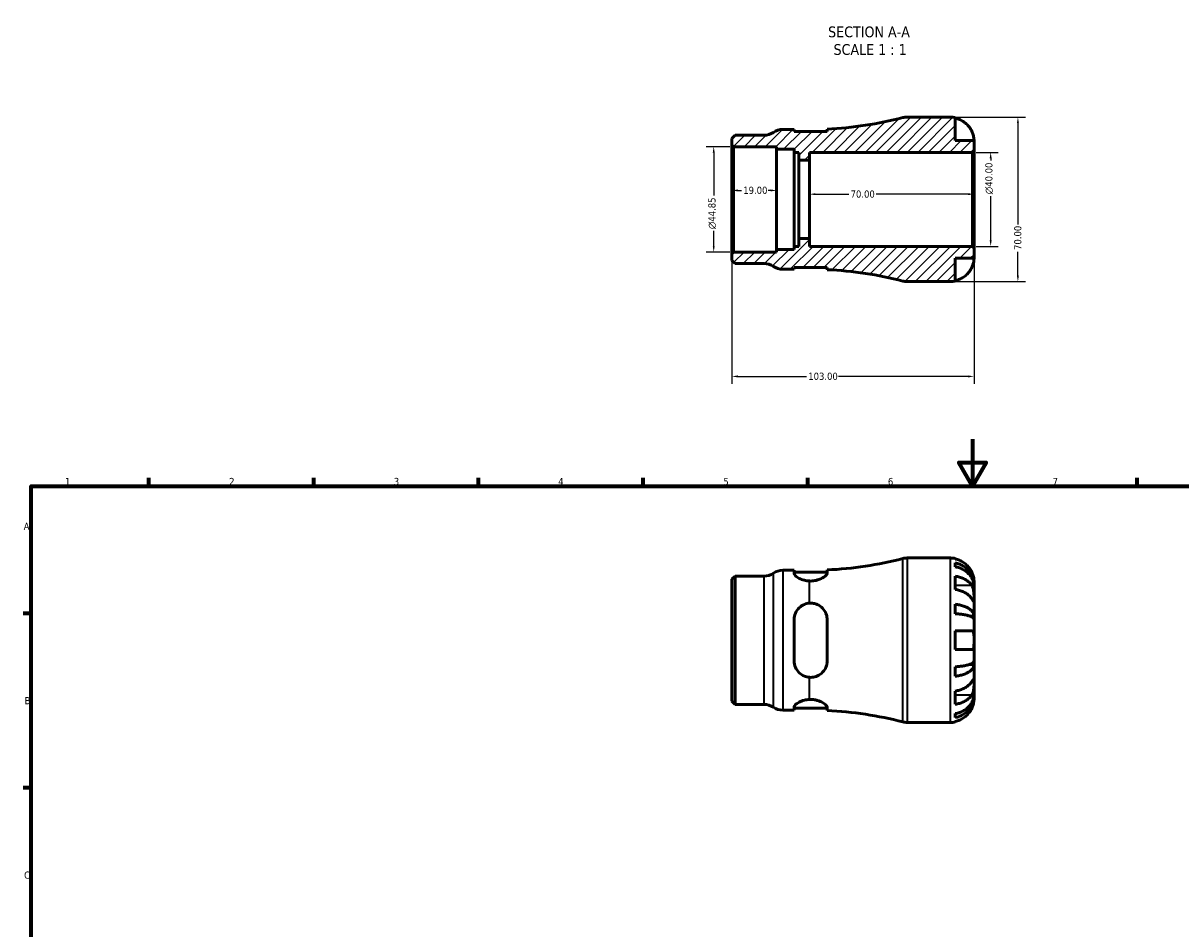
# Model space of a CAD drawing. Header units: millimetres. Extents: x 0 to 903, y 0 to 771.
# Tile 3 of 5: x 17 to 509, y 386 to 771. Entities that reach past the tile are written whole.
import ezdxf

# ---------------------------------------------------------------- set-up
doc = ezdxf.new("R2010")
doc.units = ezdxf.units.MM
for name, color, linetype, lineweight in [('Border (ANSI)', 7, 'Continuous', 70), ('Dimension (ANSI)', 7, 'Continuous', 25), ('Hatch (ANSI)', 7, 'Continuous', 18), ('Symbol (ANSI)', 7, 'Continuous', 25), ('Visible (ANSI)', 7, 'Continuous', 50), ('Visible Narrow (ANSI)', 7, 'Continuous', 35)]:
    doc.layers.add(name, color=color, linetype=linetype, lineweight=lineweight)
doc.styles.add('Label Text (ANSI)', font='tahoma.ttf')
doc.styles.add('Note Text (ANSI)', font='tahoma.ttf')
doc.dimstyles.new('Default - mm (ANSI)', dxfattribs={"dimtxt": 3.048, "dimasz": 2.5, "dimexe": 3.175, "dimexo": 1.6002, "dimgap": 0.8, "dimtad": 0, "dimtoh": 1, "dimrnd": 1e-08, "dimzin": 4, "dimdsep": 46, "dimtxsty": 'Note Text (ANSI)', "dimcen": 0.09, "dimdle": 10, "dimclrd": 256, "dimclre": 256, "dimclrt": 230, "dimadec": 1, "dimazin": 1, "dimtfac": 1, "dimtofl": 0, "dimtmove": 0, "dimatfit": 3, "dimfxl": 1, "dimtolj": 1, "dimtzin": 4, "dimlwd": -1, "dimlwe": -1, "dimarcsym": 0})

# ---------------------------------------------------------------- blocks, each defined once
blk = doc.blocks.new('Borders Default Border')
at = {"layer": 'Border (ANSI)'}
for p, q in [((70.08, 574), (70.08, 577.45)), ((140.17, 574), (140.17, 577.45)), ((210.25, 574), (210.25, 577.45)), ((280.33, 574), (280.33, 577.45)), ((350.42, 574), (350.42, 577.45)), ((490.58, 574), (490.58, 577.45)), ((20, 519.75), (16.55, 519.75)), ((20, 445.5), (16.55, 445.5))]:
    blk.add_line(p, q, dxfattribs=at)
at = {"layer": 'Border (ANSI)', "flags": 128}
for points in [[(420.5, 594), (420.5, 574), (414.73, 584), (426.27, 584), (420.5, 574)], [(20, 20), (20, 574), (821, 574), (821, 20), (20, 20)]]:
    blk.add_lwpolyline(points, dxfattribs=at)
at = {"layer": 'Border (ANSI)', "color": 230, "true_color": 0xff0080, "char_height": 3.05, "attachment_point": 7, "style": 'Note Text (ANSI)'}
for s, insert in [('1', (34.35, 574.4)), ('2', (104.2, 574.4)), ('3', (174.26, 574.34)), ('4', (244.23, 574.4)), ('5', (314.48, 574.34)), ('6', (384.49, 574.34)), ('7', (454.6, 574.4)), ('A', (16.78, 555.35)), ('B', (17.15, 481.1)), ('C', (16.95, 406.8))]:
    blk.add_mtext(s, dxfattribs=dict(at, insert=insert))
blk = doc.blocks.new('*D7')
at = {"layer": 'Defpoints', "color": 0, "transparency": 16777216}
for p in [(337.15, 699.81), (318.15, 696.01), (337.15, 696.01)]:
    blk.add_point(p, dxfattribs=at)
at = {"layer": 'Dimension (ANSI)', "transparency": 16777216}
for p, q in [((320.65, 699.81), (322.15, 699.81)), ((334.65, 699.81), (333.54, 699.81))]:
    blk.add_line(p, q, dxfattribs=at)
for points in [[(320.65, 700.23), (320.65, 699.4), (318.15, 699.81)], [(334.65, 700.23), (334.65, 699.4), (337.15, 699.81)]]:
    blk.add_solid(points, dxfattribs=at)
at = {"layer": 'Dimension (ANSI)', "color": 230, "true_color": 0xff0080, "transparency": 16777216, "insert": (322.95, 701.4), "char_height": 3.048, "attachment_point": 1, "style": 'Note Text (ANSI)'}
blk.add_mtext('\\A1;19.00', dxfattribs=at)
blk = doc.blocks.new('*D8')
at = {"layer": 'Defpoints', "color": 0, "transparency": 16777216}
for p in [(351.15, 698.22), (351.15, 696.01), (421.15, 696.01)]:
    blk.add_point(p, dxfattribs=at)
at = {"layer": 'Dimension (ANSI)', "transparency": 16777216}
for p, q in [((353.65, 698.22), (367.83, 698.22)), ((418.65, 698.22), (379.48, 698.22))]:
    blk.add_line(p, q, dxfattribs=at)
for points in [[(353.65, 698.64), (353.65, 697.81), (351.15, 698.22)], [(418.65, 698.64), (418.65, 697.81), (421.15, 698.22)]]:
    blk.add_solid(points, dxfattribs=at)
at = {"layer": 'Dimension (ANSI)', "color": 230, "true_color": 0xff0080, "transparency": 16777216, "insert": (368.63, 699.81), "char_height": 3.048, "attachment_point": 1, "style": 'Note Text (ANSI)'}
blk.add_mtext('\\A1;70.00', dxfattribs=at)
blk = doc.blocks.new('*D9')
at = {"layer": 'Defpoints', "color": 0, "transparency": 16777216}
for p in [(411.15, 731.01), (411.15, 661.01), (439.82, 661.01)]:
    blk.add_point(p, dxfattribs=at)
at = {"layer": 'Dimension (ANSI)', "transparency": 16777216}
for p, q in [((412.75, 731.01), (443, 731.01)), ((439.82, 728.51), (439.82, 685.34)), ((439.82, 663.51), (439.82, 673.69)), ((412.75, 661.01), (443, 661.01))]:
    blk.add_line(p, q, dxfattribs=at)
for points in [[(439.4, 728.51), (440.24, 728.51), (439.82, 731.01)], [(439.4, 663.51), (440.24, 663.51), (439.82, 661.01)]]:
    blk.add_solid(points, dxfattribs=at)
at = {"layer": 'Dimension (ANSI)', "color": 230, "true_color": 0xff0080, "transparency": 16777216, "insert": (438.23, 674.49), "char_height": 3.048, "attachment_point": 1, "rotation": 90, "style": 'Note Text (ANSI)'}
blk.add_mtext('\\A1;70.00', dxfattribs=at)
blk = doc.blocks.new('*D10')
at = {"layer": 'Defpoints', "color": 0, "transparency": 16777216}
for p in [(420.45, 716.01), (428.23, 716.01), (420.45, 676.01)]:
    blk.add_point(p, dxfattribs=at)
at = {"layer": 'Dimension (ANSI)', "transparency": 16777216}
for p, q in [((422.05, 716.01), (431.41, 716.01)), ((428.23, 713.51), (428.23, 712.57)), ((428.23, 678.51), (428.23, 697.42)), ((422.05, 676.01), (431.41, 676.01))]:
    blk.add_line(p, q, dxfattribs=at)
for points in [[(427.81, 713.51), (428.65, 713.51), (428.23, 716.01)], [(427.81, 678.51), (428.65, 678.51), (428.23, 676.01)]]:
    blk.add_solid(points, dxfattribs=at)
at = {"layer": 'Dimension (ANSI)', "color": 230, "true_color": 0xff0080, "transparency": 16777216, "insert": (425.94, 698.22), "char_height": 3.048, "attachment_point": 1, "rotation": 90, "style": 'Note Text (ANSI)'}
blk.add_mtext('\\A1;\\fAIGDT|b0|i0;\\H3.0480;\\ln\\fTahoma|b0|i0;\\H3.0480;40.00', dxfattribs=at)
blk = doc.blocks.new('*D11')
at = {"layer": 'Defpoints', "color": 0, "transparency": 16777216}
for p in [(318.85, 718.44), (310.39, 673.59), (318.85, 673.59)]:
    blk.add_point(p, dxfattribs=at)
at = {"layer": 'Dimension (ANSI)', "transparency": 16777216}
for p, q in [((317.25, 718.44), (307.22, 718.44)), ((310.39, 715.94), (310.39, 697.66)), ((310.39, 676.09), (310.39, 682.56)), ((317.25, 673.59), (307.22, 673.59))]:
    blk.add_line(p, q, dxfattribs=at)
for points in [[(309.98, 715.94), (310.81, 715.94), (310.39, 718.44)], [(309.98, 676.09), (310.81, 676.09), (310.39, 673.59)]]:
    blk.add_solid(points, dxfattribs=at)
at = {"layer": 'Dimension (ANSI)', "color": 230, "true_color": 0xff0080, "transparency": 16777216, "insert": (308.1, 683.36), "char_height": 3.048, "attachment_point": 1, "rotation": 90, "style": 'Note Text (ANSI)'}
blk.add_mtext('\\A1;\\fAIGDT|b0|i0;\\H3.0480;\\ln\\fTahoma|b0|i0;\\H3.0480;44.85', dxfattribs=at)
blk = doc.blocks.new('*D12')
at = {"layer": 'Defpoints', "color": 0, "transparency": 16777216}
for p in [(421.15, 675.31), (318.15, 672.89), (318.15, 620.66)]:
    blk.add_point(p, dxfattribs=at)
at = {"layer": 'Dimension (ANSI)', "transparency": 16777216}
for p, q in [((318.15, 671.29), (318.15, 617.48)), ((421.15, 673.71), (421.15, 617.48)), ((320.65, 620.66), (349.81, 620.66)), ((418.65, 620.66), (363.49, 620.66))]:
    blk.add_line(p, q, dxfattribs=at)
for points in [[(320.65, 621.07), (320.65, 620.24), (318.15, 620.66)], [(418.65, 621.07), (418.65, 620.24), (421.15, 620.66)]]:
    blk.add_solid(points, dxfattribs=at)
at = {"layer": 'Dimension (ANSI)', "color": 230, "true_color": 0xff0080, "transparency": 16777216, "insert": (350.61, 622.24), "char_height": 3.048, "attachment_point": 1, "style": 'Note Text (ANSI)'}
blk.add_mtext('\\A1;103.00', dxfattribs=at)

msp = doc.modelspace()

# ---------------------------------------------------------------- hatches: boundary and pattern name
at = {"layer": 'Hatch (ANSI)'}
h = msp.add_hatch(dxfattribs=at)
h.set_pattern_fill('ANSI31', color=256, scale=25.4, style=0)
h.set_pattern_definition([(45, (0, 0), (-2.245064, 2.245064), [])])
edge = h.paths.add_edge_path()
edge.add_line((318.854, 673.592), (318.154, 672.892))
edge.add_line((318.154, 672.892), (318.154, 670.06))
edge.add_line((318.154, 670.06), (319.499, 668.715))
edge.add_line((319.499, 668.715), (331.834, 668.715))
edge.add_ellipse((331.834, 661.715), major_axis=(0, 7), ratio=1, start_angle=325.58849, end_angle=360, ccw=False)
edge.add_ellipse((339.746, 673.265), major_axis=(-3.956, -5.775), ratio=1, start_angle=0, end_angle=34.41151)
edge.add_line((339.746, 666.265), (344.646, 666.265))
edge.add_line((344.646, 666.265), (344.646, 667.065))
edge.add_line((344.646, 667.065), (358.646, 667.065))
edge.add_line((358.646, 667.065), (358.646, 666.089))
edge.add_ellipse((351.154, 506.653), major_axis=(7.492, 159.436), ratio=1, start_angle=348.26897, end_angle=360, ccw=False)
edge.add_ellipse((392.649, 668.015), major_axis=(-1.743, -6.779), ratio=1, start_angle=0, end_angle=14.42154)
edge.add_line((392.649, 661.015), (411.154, 661.015))
edge.add_ellipse((411.154, 671.015), major_axis=(0, -10), ratio=1, start_angle=0, end_angle=11.53696)
edge.add_line((413.154, 661.217), (413.154, 671.015))
edge.add_line((413.154, 671.015), (421.154, 671.015))
edge.add_line((421.154, 671.015), (421.154, 675.315))
edge.add_line((421.154, 675.315), (420.454, 676.015))
edge.add_line((420.454, 676.015), (351.154, 676.015))
edge.add_line((351.154, 676.015), (351.154, 679.348))
edge.add_line((351.154, 679.348), (346.534, 679.348))
edge.add_line((346.534, 679.348), (346.534, 676.015))
edge.add_line((346.534, 676.015), (344.646, 676.015))
edge.add_line((344.646, 676.015), (344.646, 674.713))
edge.add_line((344.646, 674.713), (337.154, 674.713))
edge.add_line((337.154, 674.713), (337.154, 673.592))
edge.add_line((337.154, 673.592), (318.854, 673.592))
edge = h.paths.add_edge_path()
edge.add_line((318.154, 719.137), (318.854, 718.437))
edge.add_line((318.854, 718.437), (337.154, 718.437))
edge.add_line((337.154, 718.437), (337.154, 717.316))
edge.add_line((337.154, 717.316), (344.646, 717.316))
edge.add_line((344.646, 717.316), (344.646, 716.015))
edge.add_line((344.646, 716.015), (346.534, 716.015))
edge.add_line((346.534, 716.015), (346.534, 712.681))
edge.add_line((346.534, 712.681), (351.154, 712.681))
edge.add_line((351.154, 712.681), (351.154, 716.015))
edge.add_line((351.154, 716.015), (420.454, 716.015))
edge.add_line((420.454, 716.015), (421.154, 716.715))
edge.add_line((421.154, 716.715), (421.154, 721.015))
edge.add_line((421.154, 721.015), (413.154, 721.015))
edge.add_line((413.154, 721.015), (413.154, 730.813))
edge.add_ellipse((411.154, 721.015), major_axis=(2, 9.798), ratio=1, start_angle=0, end_angle=11.53696)
edge.add_line((411.154, 731.015), (392.649, 731.015))
edge.add_ellipse((392.649, 724.015), major_axis=(0, 7), ratio=1, start_angle=0, end_angle=14.42154)
edge.add_ellipse((351.154, 885.376), major_axis=(39.752, -154.582), ratio=1, start_angle=348.26897, end_angle=360, ccw=False)
edge.add_line((358.646, 725.941), (358.646, 724.965))
edge.add_line((358.646, 724.965), (344.646, 724.965))
edge.add_line((344.646, 724.965), (344.646, 725.765))
edge.add_line((344.646, 725.765), (339.746, 725.765))
edge.add_ellipse((339.746, 718.765), major_axis=(0, 7), ratio=1, start_angle=0, end_angle=34.41151)
edge.add_ellipse((331.834, 730.315), major_axis=(3.956, -5.775), ratio=1, start_angle=325.58849, end_angle=360, ccw=False)
edge.add_line((331.834, 723.315), (319.499, 723.315))
edge.add_line((319.499, 723.315), (318.154, 721.969))
edge.add_line((318.154, 721.969), (318.154, 719.137))

# ---------------------------------------------------------------- linework, layer by layer
at = {"layer": 'Visible (ANSI)'}
for p, q in [((411.154, 731.015), (392.649, 731.015)), ((413.154, 721.015), (413.154, 730.813)), ((344.646, 725.765), (339.746, 725.765)), ((344.646, 724.965), (344.646, 725.765)), ((358.646, 724.965), (344.646, 724.965)), ((358.646, 725.941), (358.646, 724.965)), ((319.499, 723.315), (318.154, 721.969)), ((318.154, 721.969), (318.154, 719.137)), ((331.834, 723.315), (319.499, 723.315)), ((421.154, 721.015), (413.154, 721.015)), ((421.154, 716.715), (421.154, 721.015)), ((318.154, 719.137), (318.854, 718.437)), ((318.154, 719.137), (318.154, 672.892)), ((318.854, 718.437), (337.154, 718.437)), ((318.854, 673.592), (318.854, 718.437)), ((337.154, 718.437), (337.154, 717.316)), ((337.154, 717.316), (344.646, 717.316)), ((337.154, 674.713), (337.154, 717.316)), ((344.646, 717.316), (344.646, 716.015)), ((344.646, 716.015), (346.534, 716.015)), ((344.646, 676.015), (344.646, 716.015)), ((346.534, 716.015), (346.534, 712.681)), ((351.154, 712.681), (351.154, 716.015)), ((351.154, 716.015), (420.454, 716.015)), ((420.454, 716.015), (421.154, 716.715)), ((420.454, 716.015), (420.454, 676.015)), ((421.154, 675.315), (421.154, 716.715)), ((346.534, 712.681), (351.154, 712.681)), ((346.534, 679.348), (346.534, 712.681)), ((351.154, 679.348), (351.154, 712.681)), ((346.534, 676.015), (344.646, 676.015)), ((344.646, 676.015), (344.646, 674.713)), ((351.154, 679.348), (346.534, 679.348)), ((346.534, 679.348), (346.534, 676.015)), ((351.154, 676.015), (351.154, 679.348)), ((420.454, 676.015), (351.154, 676.015)), ((421.154, 675.315), (420.454, 676.015)), ((421.154, 671.015), (421.154, 675.315)), ((318.854, 673.592), (318.154, 672.892)), ((318.154, 672.892), (318.154, 670.06)), ((318.154, 670.06), (319.499, 668.715)), ((337.154, 673.592), (318.854, 673.592)), ((344.646, 674.713), (337.154, 674.713)), ((337.154, 674.713), (337.154, 673.592)), ((413.154, 661.217), (413.154, 671.015)), ((413.154, 671.015), (421.154, 671.015)), ((319.499, 668.715), (331.834, 668.715)), ((339.746, 666.265), (344.646, 666.265)), ((344.646, 666.265), (344.646, 667.065)), ((344.646, 667.065), (358.646, 667.065)), ((358.646, 667.065), (358.646, 666.089)), ((392.649, 661.015), (411.154, 661.015)), ((392.649, 543.366), (411.154, 543.366)), ((413.154, 543.164), (413.154, 542.933)), ((339.746, 538.116), (344.646, 538.116)), ((344.646, 538.116), (344.646, 536.785)), ((344.646, 537.316), (358.646, 537.316)), ((358.646, 536.969), (358.646, 538.292)), ((413.154, 541.283), (413.154, 539.622)), ((318.154, 534.32), (319.499, 535.666)), ((318.154, 482.411), (318.154, 534.32)), ((319.499, 535.666), (331.834, 535.666)), ((319.499, 535.666), (319.499, 481.066)), ((413.154, 535.637), (413.154, 529.98)), ((421.154, 531.757), (421.154, 533.366)), ((421.154, 531.757), (421.129, 531.757)), ((421.154, 531.145), (421.154, 531.757)), ((421.154, 526.043), (421.154, 531.145)), ((413.154, 523.661), (413.154, 519.652)), ((421.154, 518.667), (421.154, 526.043)), ((421.154, 518.667), (419.245, 518.667)), ((421.154, 517.189), (421.154, 518.667)), ((344.646, 517.166), (344.646, 499.566)), ((358.646, 499.566), (358.646, 517.166)), ((413.154, 512.366), (413.154, 504.366)), ((421.154, 508.366), (421.154, 517.189)), ((421.154, 499.543), (421.154, 508.366)), ((421.154, 498.065), (419.245, 498.065)), ((421.154, 498.065), (421.154, 499.543)), ((421.154, 490.688), (421.154, 498.065)), ((413.154, 497.079), (413.154, 493.071)), ((421.154, 485.587), (421.154, 490.688)), ((413.154, 486.751), (413.154, 481.095)), ((421.154, 484.975), (421.129, 484.975)), ((421.154, 484.975), (421.154, 485.587)), ((421.154, 483.366), (421.154, 484.975)), ((318.154, 482.411), (319.499, 481.066)), ((319.499, 481.066), (331.834, 481.066)), ((339.746, 478.616), (344.646, 478.616)), ((344.646, 479.947), (344.646, 478.616)), ((344.646, 479.416), (358.646, 479.416)), ((358.646, 478.44), (358.646, 479.763)), ((392.649, 473.366), (411.154, 473.366)), ((413.154, 477.109), (413.154, 475.449)), ((413.154, 473.799), (413.154, 473.568))]:
    msp.add_line(p, q, dxfattribs=at)
for centre, radius, start, end in [((351.154, 885.376), 159.612, 272.69051, 284.42154), ((392.649, 724.015), 7, 90, 104.42154), ((411.154, 721.015), 10, 78.46304, 90), ((331.834, 730.315), 7, 270, 304.41151), ((339.746, 718.765), 7, 90, 124.41151), ((331.834, 661.715), 7, 55.58849, 90), ((339.746, 673.265), 7, 235.58849, 270), ((351.154, 506.653), 159.612, 75.57846, 87.30949), ((392.649, 668.015), 7, 255.57846, 270), ((411.154, 671.015), 10, 270, 281.53696), ((351.154, 697.727), 159.612, 272.69051, 284.42154), ((392.649, 536.366), 7, 90, 104.42154), ((411.154, 533.366), 10, 78.46304, 90), ((339.746, 531.116), 7, 90, 124.41151), ((331.834, 542.666), 7, 270, 304.41151), ((331.834, 474.066), 7, 55.58849, 90), ((339.746, 485.616), 7, 235.58849, 270), ((351.154, 319.004), 159.612, 75.57846, 87.30949), ((392.649, 480.366), 7, 255.57846, 270), ((411.154, 483.366), 10, 270, 281.53696)]:
    msp.add_arc(centre, radius, start, end, dxfattribs=at)
for points, knots in [([(413.154, 730.582), (413.793, 730.451), (414.417, 730.253), (415.54, 729.787), (416.139, 729.471), (417.257, 728.721), (417.776, 728.286), (418.65, 727.408), (419.085, 726.884), (419.741, 725.898), (419.989, 725.453), (420.194, 725.015)], [0.18972425, 0.18972425, 0.18972425, 0.18972425, 0.36926522, 0.36926522, 0.55452014, 0.55452014, 0.73977506, 0.73977506, 0.92607912, 0.92607912, 1.06568045, 1.06568045, 1.06568045, 1.06568045]), ([(420.194, 725.015), (420.263, 724.868), (420.328, 724.72), (420.489, 724.335), (420.578, 724.098), (420.744, 723.607), (420.818, 723.356), (420.97, 722.757), (421.031, 722.429), (421.122, 721.794), (421.14, 721.516), (421.156, 721.119), (421.154, 721.015), (421.154, 721.015)], [-0.64008532, -0.64008532, -0.64008532, -0.64008532, -0.59222185, -0.59222185, -0.51595037, -0.51595037, -0.43235608, -0.43235608, -0.30863031, -0.30863031, -0.15844955, -0.15844955, 0, 0, 0, 0]), ([(421.154, 671.015), (421.154, 671.015), (421.154, 670.972), (421.151, 670.795), (421.147, 670.653), (421.115, 670.205), (421.078, 669.861), (420.948, 669.185), (420.879, 668.892), (420.722, 668.353), (420.644, 668.116), (420.464, 667.629), (420.362, 667.382), (420.232, 667.096), (420.213, 667.055), (420.194, 667.015)], [-2.77804136, -2.77804136, -2.77804136, -2.77804136, -2.67672151, -2.67672151, -2.56558131, -2.56558131, -2.40960112, -2.40960112, -2.30519389, -2.30519389, -2.22617552, -2.22617552, -2.14450488, -2.14450488, -2.1308178, -2.1308178, -2.1308178, -2.1308178]), ([(420.194, 667.015), (419.989, 666.576), (419.741, 666.132), (419.085, 665.145), (418.65, 664.621), (417.776, 663.744), (417.257, 663.309), (416.139, 662.558), (415.54, 662.243), (414.417, 661.776), (413.793, 661.579), (413.154, 661.447)], [4.90264375, 4.90264375, 4.90264375, 4.90264375, 5.04224508, 5.04224508, 5.22854914, 5.22854914, 5.41380406, 5.41380406, 5.59905898, 5.59905898, 5.77859995, 5.77859995, 5.77859995, 5.77859995]), ([(420.194, 537.366), (419.989, 537.804), (419.741, 538.249), (419.085, 539.235), (418.65, 539.759), (417.776, 540.637), (417.257, 541.072), (416.139, 541.822), (415.54, 542.138), (414.417, 542.604), (413.793, 542.802), (413.154, 542.933)], [4.90264375, 4.90264375, 4.90264375, 4.90264375, 5.04224508, 5.04224508, 5.22854914, 5.22854914, 5.41380406, 5.41380406, 5.59905898, 5.59905898, 5.77859995, 5.77859995, 5.77859995, 5.77859995]), ([(358.646, 536.969), (358.646, 536.807), (358.587, 536.629), (358.301, 536.149), (358.003, 535.832), (357.091, 535.114), (356.417, 534.711), (354.952, 534.101), (354.21, 533.873), (352.677, 533.603), (351.918, 533.551), (351.154, 533.584)], [-1.2069921, -1.2069921, -1.2069921, -1.2069921, -1.0429356, -1.0429356, -0.7933356, -0.7933356, -0.4822138, -0.4822138, -0.2299497, -0.2299497, -0.000029, -0.000029, -0.000029, -0.000029]), ([(413.154, 541.283), (413.795, 541.155), (414.421, 540.964), (415.546, 540.513), (416.145, 540.208), (417.264, 539.483), (417.783, 539.063), (418.656, 538.215), (419.09, 537.711), (419.839, 536.623), (420.153, 536.041), (420.627, 534.932), (420.829, 534.302), (421.093, 533.015), (421.154, 532.359), (421.154, 531.757)], [0.1897184, 0.1897184, 0.1897184, 0.1897184, 0.3698032, 0.3698032, 0.5549844, 0.5549844, 0.7401655, 0.7401655, 0.9258164, 0.9258164, 1.1114673, 1.1114673, 1.2978252, 1.2978252, 1.484183, 1.484183, 1.484183, 1.484183]), ([(421.154, 531.145), (421.154, 531.68), (421.093, 532.265), (420.829, 533.41), (420.627, 533.97), (420.153, 534.958), (419.839, 535.476), (419.09, 536.443), (418.656, 536.893), (417.783, 537.646), (417.264, 538.021), (416.145, 538.666), (415.546, 538.937), (414.421, 539.339), (413.795, 539.509), (413.154, 539.622)], [4.4593823, 4.4593823, 4.4593823, 4.4593823, 4.6457401, 4.6457401, 4.832098, 4.832098, 5.0177489, 5.0177489, 5.2033998, 5.2033998, 5.388581, 5.388581, 5.5737621, 5.5737621, 5.753847, 5.753847, 5.753847, 5.753847]), ([(421.154, 533.366), (421.154, 533.366), (421.154, 533.409), (421.151, 533.586), (421.147, 533.728), (421.115, 534.176), (421.078, 534.52), (420.948, 535.196), (420.879, 535.488), (420.722, 536.027), (420.644, 536.265), (420.464, 536.751), (420.362, 536.999), (420.232, 537.284), (420.213, 537.325), (420.194, 537.366)], [-2.77804136, -2.77804136, -2.77804136, -2.77804136, -2.67672151, -2.67672151, -2.56558131, -2.56558131, -2.40960112, -2.40960112, -2.30519389, -2.30519389, -2.22617552, -2.22617552, -2.14450488, -2.14450488, -2.1308178, -2.1308178, -2.1308178, -2.1308178]), ([(351.154, 533.584), (350.421, 533.617), (349.674, 533.726), (348.14, 534.103), (347.38, 534.4), (346.135, 535.032), (345.579, 535.416), (344.835, 536.152), (344.646, 536.502), (344.646, 536.785)], [0.0488522, 0.0488522, 0.0488522, 0.0488522, 0.2658348, 0.2658348, 0.5316696, 0.5316696, 0.8186992, 0.8186992, 1.1057288, 1.1057288, 1.1057288, 1.1057288]), ([(413.154, 535.637), (413.793, 535.544), (414.417, 535.405), (415.54, 535.075), (416.139, 534.852), (417.257, 534.321), (417.776, 534.013), (418.65, 533.393), (419.085, 533.022), (419.741, 532.325), (419.989, 532.01), (420.194, 531.7)], [0.18972425, 0.18972425, 0.18972425, 0.18972425, 0.36926522, 0.36926522, 0.55452014, 0.55452014, 0.73977506, 0.73977506, 0.92607912, 0.92607912, 1.06568045, 1.06568045, 1.06568045, 1.06568045]), ([(420.194, 526.043), (419.989, 526.353), (419.741, 526.668), (419.085, 527.365), (418.65, 527.736), (417.776, 528.357), (417.257, 528.664), (416.139, 529.195), (415.54, 529.418), (414.417, 529.748), (413.793, 529.887), (413.154, 529.98)], [4.90264375, 4.90264375, 4.90264375, 4.90264375, 5.04224508, 5.04224508, 5.22854914, 5.22854914, 5.41380406, 5.41380406, 5.59905898, 5.59905898, 5.77859995, 5.77859995, 5.77859995, 5.77859995]), ([(420.194, 531.7), (420.252, 531.612), (420.309, 531.52), (420.47, 531.226), (420.567, 531.011), (420.743, 530.536), (420.819, 530.277), (420.971, 529.622), (421.031, 529.221), (421.121, 528.313), (421.14, 527.816), (421.156, 526.862), (421.154, 526.418), (421.154, 526.043)], [-0.64434498, -0.64434498, -0.64434498, -0.64434498, -0.60308586, -0.60308586, -0.52007987, -0.52007987, -0.43273909, -0.43273909, -0.31000661, -0.31000661, -0.15868997, -0.15868997, 0, 0, 0, 0]), ([(344.646, 517.166), (344.646, 518.08), (344.835, 519.038), (345.579, 520.785), (346.135, 521.574), (347.38, 522.777), (348.14, 523.293), (349.674, 523.923), (350.421, 524.097), (351.154, 524.148)], [1.0668555, 1.0668555, 1.0668555, 1.0668555, 1.3538851, 1.3538851, 1.6409147, 1.6409147, 1.9067495, 1.9067495, 2.1237321, 2.1237321, 2.1237321, 2.1237321]), ([(351.154, 524.148), (351.72, 524.188), (352.285, 524.159), (353.408, 523.965), (353.953, 523.799), (355.33, 523.192), (356.091, 522.649), (357.341, 521.336), (357.832, 520.566), (358.421, 519.064), (358.581, 518.363), (358.641, 517.484), (358.646, 517.325), (358.646, 517.166)], [-1.3629405, -1.3629405, -1.3629405, -1.3629405, -1.192088, -1.192088, -1.0176067, -1.0176067, -0.7240635, -0.7240635, -0.4312924, -0.4312924, -0.2029983, -0.2029983, -0.1529732, -0.1529732, -0.1529732, -0.1529732]), ([(413.154, 523.661), (413.795, 523.594), (414.421, 523.494), (415.546, 523.257), (416.145, 523.097), (417.264, 522.717), (417.783, 522.497), (418.656, 522.053), (419.09, 521.788), (419.839, 521.218), (420.153, 520.913), (420.627, 520.331), (420.829, 520.001), (421.093, 519.327), (421.154, 518.982), (421.154, 518.667)], [0.1897184, 0.1897184, 0.1897184, 0.1897184, 0.3698032, 0.3698032, 0.5549844, 0.5549844, 0.7401655, 0.7401655, 0.9258164, 0.9258164, 1.1114673, 1.1114673, 1.2978252, 1.2978252, 1.484183, 1.484183, 1.484183, 1.484183]), ([(421.154, 526.043), (421.154, 525.834), (421.154, 525.649), (421.152, 525.321), (421.15, 525.185), (421.132, 524.944), (421.111, 524.873), (421.024, 524.871), (420.961, 524.933), (420.805, 525.135), (420.728, 525.245), (420.55, 525.507), (420.451, 525.656), (420.294, 525.893), (420.245, 525.967), (420.194, 526.043)], [0, 0, 0, 0, 0.08884908, 0.08884908, 0.18379648, 0.18379648, 0.31419699, 0.31419699, 0.43784665, 0.43784665, 0.52411276, 0.52411276, 0.60765264, 0.60765264, 0.6434969, 0.6434969, 0.6434969, 0.6434969]), ([(421.154, 517.189), (421.154, 517.344), (421.093, 517.514), (420.829, 517.847), (420.627, 518.01), (420.153, 518.297), (419.839, 518.447), (419.09, 518.729), (418.656, 518.859), (417.783, 519.078), (417.264, 519.187), (416.145, 519.374), (415.546, 519.453), (414.421, 519.57), (413.795, 519.619), (413.154, 519.652)], [4.4593823, 4.4593823, 4.4593823, 4.4593823, 4.6457401, 4.6457401, 4.832098, 4.832098, 5.0177489, 5.0177489, 5.2033998, 5.2033998, 5.388581, 5.388581, 5.5737621, 5.5737621, 5.753847, 5.753847, 5.753847, 5.753847]), ([(413.154, 512.366), (413.793, 512.366), (414.417, 512.366), (415.54, 512.366), (416.139, 512.366), (417.257, 512.366), (417.776, 512.366), (418.65, 512.366), (419.085, 512.366), (419.741, 512.366), (419.989, 512.366), (420.194, 512.366)], [0.18972425, 0.18972425, 0.18972425, 0.18972425, 0.36926522, 0.36926522, 0.55452014, 0.55452014, 0.73977506, 0.73977506, 0.92607912, 0.92607912, 1.06568045, 1.06568045, 1.06568045, 1.06568045]), ([(420.194, 512.366), (420.263, 512.366), (420.328, 512.358), (420.489, 512.315), (420.578, 512.267), (420.744, 512.119), (420.818, 512.016), (420.97, 511.693), (421.031, 511.445), (421.122, 510.79), (421.14, 510.368), (421.156, 509.417), (421.154, 508.894), (421.154, 508.366)], [-0.64008532, -0.64008532, -0.64008532, -0.64008532, -0.59222185, -0.59222185, -0.51595037, -0.51595037, -0.43235608, -0.43235608, -0.30863031, -0.30863031, -0.15844955, -0.15844955, 0, 0, 0, 0]), ([(421.154, 508.366), (421.154, 508.028), (421.154, 507.692), (421.151, 507.006), (421.147, 506.663), (421.115, 505.898), (421.078, 505.509), (420.948, 504.988), (420.879, 504.818), (420.722, 504.588), (420.644, 504.513), (420.464, 504.405), (420.362, 504.375), (420.232, 504.366), (420.213, 504.366), (420.194, 504.366)], [-2.77804136, -2.77804136, -2.77804136, -2.77804136, -2.67672151, -2.67672151, -2.56558131, -2.56558131, -2.40960112, -2.40960112, -2.30519389, -2.30519389, -2.22617552, -2.22617552, -2.14450488, -2.14450488, -2.1308178, -2.1308178, -2.1308178, -2.1308178]), ([(420.194, 504.366), (419.989, 504.366), (419.741, 504.366), (419.085, 504.366), (418.65, 504.366), (417.776, 504.366), (417.257, 504.366), (416.139, 504.366), (415.54, 504.366), (414.417, 504.366), (413.793, 504.366), (413.154, 504.366)], [4.90264375, 4.90264375, 4.90264375, 4.90264375, 5.04224508, 5.04224508, 5.22854914, 5.22854914, 5.41380406, 5.41380406, 5.59905898, 5.59905898, 5.77859995, 5.77859995, 5.77859995, 5.77859995]), ([(351.154, 492.583), (350.421, 492.635), (349.674, 492.808), (348.14, 493.439), (347.38, 493.954), (346.135, 495.157), (345.579, 495.947), (344.835, 497.694), (344.646, 498.652), (344.646, 499.566)], [0.0488522, 0.0488522, 0.0488522, 0.0488522, 0.2658348, 0.2658348, 0.5316696, 0.5316696, 0.8186992, 0.8186992, 1.1057288, 1.1057288, 1.1057288, 1.1057288]), ([(358.646, 499.566), (358.646, 499.041), (358.587, 498.524), (358.301, 497.258), (358.003, 496.535), (357.091, 495.063), (356.417, 494.35), (354.952, 493.344), (354.21, 493), (352.677, 492.601), (351.918, 492.529), (351.154, 492.583)], [-1.2069921, -1.2069921, -1.2069921, -1.2069921, -1.0429356, -1.0429356, -0.7933356, -0.7933356, -0.4822138, -0.4822138, -0.2299497, -0.2299497, -0.000029, -0.000029, -0.000029, -0.000029]), ([(413.154, 497.079), (413.795, 497.112), (414.421, 497.162), (415.546, 497.278), (416.145, 497.357), (417.264, 497.545), (417.783, 497.653), (418.656, 497.872), (419.09, 498.003), (419.839, 498.284), (420.153, 498.435), (420.627, 498.722), (420.829, 498.885), (421.093, 499.217), (421.154, 499.387), (421.154, 499.543)], [0.1897184, 0.1897184, 0.1897184, 0.1897184, 0.3698032, 0.3698032, 0.5549844, 0.5549844, 0.7401655, 0.7401655, 0.9258164, 0.9258164, 1.1114673, 1.1114673, 1.2978252, 1.2978252, 1.484183, 1.484183, 1.484183, 1.484183]), ([(421.154, 498.065), (421.154, 497.749), (421.093, 497.405), (420.829, 496.73), (420.627, 496.4), (420.153, 495.819), (419.839, 495.513), (419.09, 494.944), (418.656, 494.679), (417.783, 494.235), (417.264, 494.014), (416.145, 493.634), (415.546, 493.475), (414.421, 493.238), (413.795, 493.138), (413.154, 493.071)], [4.4593823, 4.4593823, 4.4593823, 4.4593823, 4.6457401, 4.6457401, 4.832098, 4.832098, 5.0177489, 5.0177489, 5.2033998, 5.2033998, 5.388581, 5.388581, 5.5737621, 5.5737621, 5.753847, 5.753847, 5.753847, 5.753847]), ([(413.154, 486.751), (413.793, 486.844), (414.417, 486.984), (415.54, 487.314), (416.139, 487.537), (417.257, 488.068), (417.776, 488.375), (418.65, 488.996), (419.085, 489.366), (419.741, 490.064), (419.989, 490.378), (420.194, 490.688)], [0.18972425, 0.18972425, 0.18972425, 0.18972425, 0.36926522, 0.36926522, 0.55452014, 0.55452014, 0.73977506, 0.73977506, 0.92607912, 0.92607912, 1.06568045, 1.06568045, 1.06568045, 1.06568045]), ([(420.194, 490.688), (420.252, 490.776), (420.309, 490.861), (420.47, 491.104), (420.567, 491.25), (420.743, 491.507), (420.819, 491.616), (420.971, 491.809), (421.031, 491.865), (421.121, 491.852), (421.14, 491.751), (421.156, 491.358), (421.154, 491.062), (421.154, 490.688)], [-0.64434498, -0.64434498, -0.64434498, -0.64434498, -0.60308586, -0.60308586, -0.52007987, -0.52007987, -0.43273909, -0.43273909, -0.31000661, -0.31000661, -0.15868997, -0.15868997, 0, 0, 0, 0]), ([(421.154, 490.688), (421.154, 490.479), (421.154, 490.247), (421.152, 489.729), (421.15, 489.442), (421.132, 488.731), (421.111, 488.301), (421.024, 487.459), (420.961, 487.056), (420.805, 486.405), (420.728, 486.15), (420.55, 485.681), (420.451, 485.467), (420.294, 485.188), (420.245, 485.108), (420.194, 485.031)], [0, 0, 0, 0, 0.08884908, 0.08884908, 0.18379648, 0.18379648, 0.31419699, 0.31419699, 0.43784665, 0.43784665, 0.52411276, 0.52411276, 0.60765264, 0.60765264, 0.6434969, 0.6434969, 0.6434969, 0.6434969]), ([(344.646, 479.947), (344.646, 480.23), (344.835, 480.58), (345.579, 481.315), (346.135, 481.699), (347.38, 482.331), (348.14, 482.628), (349.674, 483.006), (350.421, 483.115), (351.154, 483.147)], [1.0668555, 1.0668555, 1.0668555, 1.0668555, 1.3538851, 1.3538851, 1.6409147, 1.6409147, 1.9067495, 1.9067495, 2.1237321, 2.1237321, 2.1237321, 2.1237321]), ([(351.154, 483.147), (351.72, 483.172), (352.285, 483.15), (353.408, 483.016), (353.953, 482.903), (355.33, 482.509), (356.091, 482.173), (357.341, 481.45), (357.832, 481.064), (358.421, 480.42), (358.581, 480.152), (358.641, 479.862), (358.646, 479.812), (358.646, 479.763)], [-1.3629405, -1.3629405, -1.3629405, -1.3629405, -1.192088, -1.192088, -1.0176067, -1.0176067, -0.7240635, -0.7240635, -0.4312924, -0.4312924, -0.2029983, -0.2029983, -0.1529732, -0.1529732, -0.1529732, -0.1529732]), ([(413.154, 477.109), (413.795, 477.222), (414.421, 477.393), (415.546, 477.795), (416.145, 478.066), (417.264, 478.711), (417.783, 479.085), (418.656, 479.839), (419.09, 480.288), (419.839, 481.256), (420.153, 481.774), (420.627, 482.762), (420.829, 483.322), (421.093, 484.467), (421.154, 485.052), (421.154, 485.587)], [0.1897184, 0.1897184, 0.1897184, 0.1897184, 0.3698032, 0.3698032, 0.5549844, 0.5549844, 0.7401655, 0.7401655, 0.9258164, 0.9258164, 1.1114673, 1.1114673, 1.2978252, 1.2978252, 1.484183, 1.484183, 1.484183, 1.484183]), ([(420.194, 485.031), (419.989, 484.721), (419.741, 484.407), (419.085, 483.709), (418.65, 483.339), (417.776, 482.718), (417.257, 482.411), (416.139, 481.88), (415.54, 481.657), (414.417, 481.327), (413.793, 481.187), (413.154, 481.095)], [4.90264375, 4.90264375, 4.90264375, 4.90264375, 5.04224508, 5.04224508, 5.22854914, 5.22854914, 5.41380406, 5.41380406, 5.59905898, 5.59905898, 5.77859995, 5.77859995, 5.77859995, 5.77859995]), ([(421.154, 484.975), (421.154, 484.373), (421.093, 483.716), (420.829, 482.43), (420.627, 481.8), (420.153, 480.69), (419.839, 480.108), (419.09, 479.021), (418.656, 478.516), (417.783, 477.669), (417.264, 477.249), (416.145, 476.524), (415.546, 476.219), (414.421, 475.767), (413.795, 475.576), (413.154, 475.449)], [4.4593823, 4.4593823, 4.4593823, 4.4593823, 4.6457401, 4.6457401, 4.832098, 4.832098, 5.0177489, 5.0177489, 5.2033998, 5.2033998, 5.388581, 5.388581, 5.5737621, 5.5737621, 5.753847, 5.753847, 5.753847, 5.753847]), ([(420.194, 479.366), (420.263, 479.512), (420.328, 479.66), (420.489, 480.046), (420.578, 480.283), (420.744, 480.774), (420.818, 481.025), (420.97, 481.623), (421.031, 481.951), (421.122, 482.587), (421.14, 482.865), (421.156, 483.261), (421.154, 483.366), (421.154, 483.366)], [-0.64008532, -0.64008532, -0.64008532, -0.64008532, -0.59222185, -0.59222185, -0.51595037, -0.51595037, -0.43235608, -0.43235608, -0.30863031, -0.30863031, -0.15844955, -0.15844955, 0, 0, 0, 0]), ([(413.154, 473.799), (413.793, 473.93), (414.417, 474.127), (415.54, 474.594), (416.139, 474.909), (417.257, 475.66), (417.776, 476.095), (418.65, 476.972), (419.085, 477.496), (419.741, 478.483), (419.989, 478.927), (420.194, 479.366)], [0.18972425, 0.18972425, 0.18972425, 0.18972425, 0.36926522, 0.36926522, 0.55452014, 0.55452014, 0.73977506, 0.73977506, 0.92607912, 0.92607912, 1.06568045, 1.06568045, 1.06568045, 1.06568045])]:
    msp.add_open_spline(points, degree=3, knots=knots, dxfattribs=at)
at = {"layer": 'Visible Narrow (ANSI)'}
for p, q in [((390.906, 474.015), (390.906, 542.717)), ((392.649, 542.935), (392.649, 473.797)), ((411.154, 473.797), (411.154, 542.935)), ((339.746, 537.75), (339.746, 478.982)), ((331.834, 481.402), (331.834, 535.33)), ((335.79, 480.192), (335.79, 536.54)), ((351.154, 524.715), (351.154, 533.221)), ((419.842, 531.7), (413.506, 531.7)), ((351.154, 483.511), (351.154, 492.017)), ((419.842, 485.031), (413.506, 485.031))]:
    msp.add_line(p, q, dxfattribs=at)

# ---------------------------------------------------------------- block references
msp.add_blockref('Borders Default Border', (0, 0))

# ---------------------------------------------------------------- texts
at = {"layer": 'Symbol (ANSI)', "char_height": 4.572, "attachment_point": 7, "style": 'Label Text (ANSI)'}
for s, insert in [('SECTION A-A', (359.064, 764.944)), ('SCALE 1 : 1', (361.384, 757.431))]:
    msp.add_mtext(s, dxfattribs=dict(at, insert=insert))

# ---------------------------------------------------------------- dimensions: what is measured, and where the dimension line sits
at = {"layer": 'Dimension (ANSI)'}
for base, p1, p2, angle, override, picture, middle in [((439.821, 661.015), (411.154, 731.015), (411.154, 661.015), 90, {"dimtoh": 0, "dimdec": 2, "dimtp": 0, "dimtm": 0, "dimtdec": 2, "dimatfit": 1}, '*D9', (439.821, 679.515)), ((351.154, 698.224), (421.154, 696.015), (351.154, 696.015), 180, {"dimtoh": 0, "dimdec": 2, "dimse1": 1, "dimse2": 1, "dimtp": 0, "dimtm": 0, "dimtdec": 2, "dimatfit": 1}, '*D8', (373.654, 698.224)), ((318.154, 620.657), (421.154, 675.315), (318.154, 672.892), 180, {"dimtoh": 0, "dimdec": 2, "dimtp": 0, "dimtm": 0, "dimtdec": 2, "dimatfit": 1}, '*D12', (356.654, 620.657))]:
    dim = msp.add_linear_dim(base=base, p1=p1, p2=p2, angle=angle, dimstyle='Default - mm (ANSI)', override=override, dxfattribs=at)
    dim.commit()
    dim.dimension.update_dxf_attribs({"geometry": picture, "text_midpoint": middle, "dimtype": 160})
for base, p1, p2, picture, middle in [((310.39435583, 673.592190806), (318.853854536, 718.437190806), (318.853854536, 673.592190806), '*D11', (310.39435583, 690.109190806)), ((428.231, 716.015), (420.454, 676.015), (420.454, 716.015), '*D10', (428.231, 704.998))]:
    dim = msp.add_linear_dim(base=base, p1=p1, p2=p2, angle=90, text='\\fAIGDT|b0|i0;\\H3.0480;\\ln\\fTahoma|b0|i0;\\H3.0480;<>', dimstyle='Default - mm (ANSI)', override={"dimtoh": 0, "dimdec": 2, "dimtp": 0, "dimtm": 0, "dimtdec": 2, "dimatfit": 1}, dxfattribs=at)
    dim.commit()
    dim.dimension.update_dxf_attribs({"geometry": picture, "text_midpoint": middle, "dimtype": 160})
dim = msp.add_linear_dim(base=(337.154, 699.815), p1=(318.154, 696.015), p2=(337.154, 696.015), dimstyle='Default - mm (ANSI)', override={"dimtoh": 0, "dimdec": 2, "dimse1": 1, "dimse2": 1, "dimtp": 0, "dimtm": 0, "dimtdec": 2, "dimatfit": 1}, dxfattribs=at)
dim.commit()
dim.dimension.update_dxf_attribs({"geometry": '*D7', "text_midpoint": (327.845, 699.815), "dimtype": 160})

doc.saveas('drawing.dxf')
